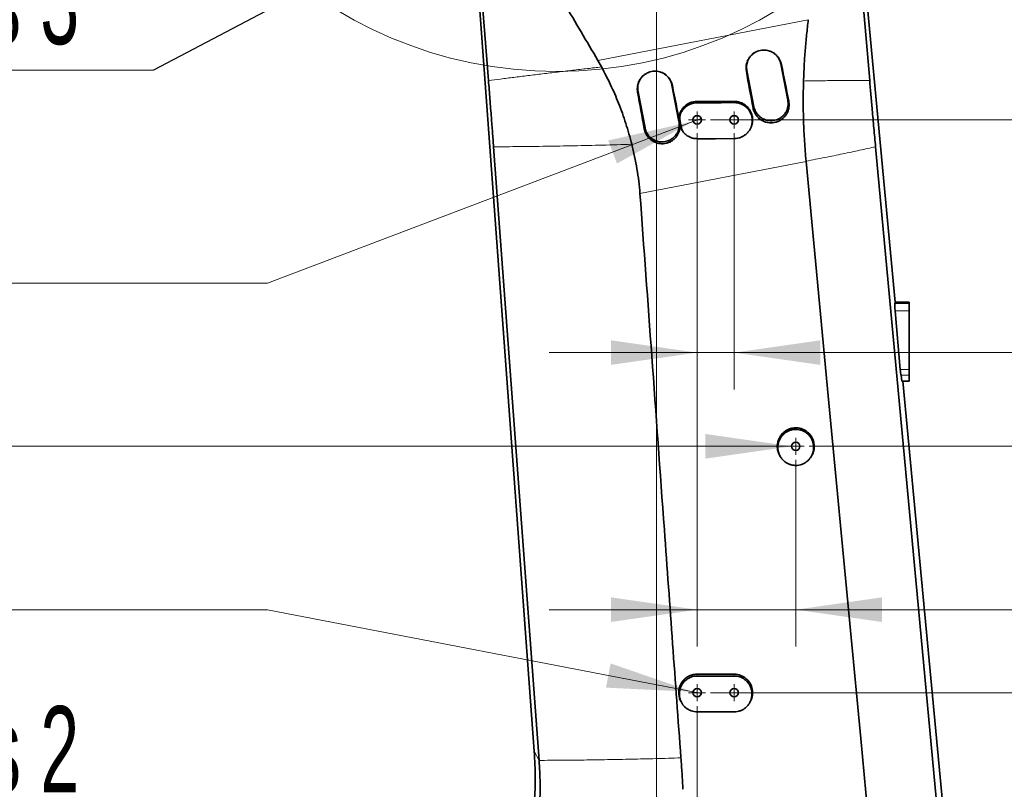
# Model space of a CAD drawing. Header units: millimetres. Extents: x 0 to 12429, y 0 to 8400.
# Tile 100 of 139: x 6870 to 7669, y 4256 to 4881. Entities that reach past the tile are written whole.
import ezdxf

# ---------------------------------------------------------------- set-up
doc = ezdxf.new("R2010")
doc.units = ezdxf.units.MM
doc.header["$LTSCALE"] = 20
doc.styles.add('SLDTEXTSTYLE0', font='TXT', dxfattribs={"width": 0.605})
doc.dimstyles.new('SLDDIMSTYLE1', dxfattribs={"dimtxt": 70, "dimasz": 70, "dimexe": 0, "dimexo": 0.0625, "dimgap": 17.5, "dimtad": 1, "dimdec": 0, "dimrnd": 1e-09, "dimzin": 12, "dimdsep": 46, "dimtxsty": 'SLDTEXTSTYLE0', "dimsah": 1, "dimcen": 0.09, "dimadec": 0, "dimazin": 3, "dimtfac": 1, "dimtofl": 0, "dimtmove": 0, "dimatfit": 3, "dimfxl": 1, "dimfrac": 2, "dimtolj": 1, "dimtzin": 12, "dimarcsym": 0})
doc.dimstyles.new('SLDDIMSTYLE2', dxfattribs={"dimtxt": 70, "dimasz": 70, "dimexe": 0, "dimexo": 0.0625, "dimgap": 17.5, "dimtad": 1, "dimdec": 1, "dimrnd": 1e-09, "dimzin": 12, "dimdsep": 46, "dimtxsty": 'SLDTEXTSTYLE0', "dimsah": 1, "dimcen": 0.09, "dimadec": 0, "dimazin": 3, "dimtfac": 1, "dimtmove": 0, "dimatfit": 0, "dimfxl": 1, "dimfrac": 2, "dimtolj": 1, "dimtzin": 12, "dimarcsym": 0})
doc.dimstyles.new('SLDDIMSTYLE3', dxfattribs={"dimtxt": 70, "dimasz": 70, "dimexe": 0, "dimexo": 0.0625, "dimgap": 17.5, "dimtad": 1, "dimdec": 1, "dimrnd": 1e-09, "dimzin": 12, "dimdsep": 46, "dimtxsty": 'SLDTEXTSTYLE0', "dimsah": 1, "dimcen": 0.09, "dimadec": 0, "dimazin": 3, "dimtfac": 1, "dimtofl": 0, "dimtmove": 0, "dimatfit": 3, "dimfxl": 1, "dimfrac": 2, "dimtolj": 1, "dimtzin": 12, "dimarcsym": 0})
doc.dimstyles.new('SLDDIMSTYLE4', dxfattribs={"dimtxt": 70, "dimasz": 70, "dimexe": 0, "dimexo": 0.0625, "dimgap": 17.5, "dimtad": 0, "dimtih": 1, "dimtoh": 1, "dimdec": 1, "dimrnd": 1e-09, "dimzin": 12, "dimdsep": 46, "dimtxsty": 'SLDTEXTSTYLE0', "dimblk1": 'NONE', "dimsah": 1, "dimcen": 0, "dimadec": 0, "dimazin": 3, "dimtfac": 1, "dimtmove": 0, "dimatfit": 3, "dimldrblk": 'NONE', "dimfxl": 1, "dimfrac": 2, "dimtolj": 1, "dimtzin": 12, "dimarcsym": 0})
doc.dimstyles.new('SLDDIMSTYLE5', dxfattribs={"dimtxt": 0.18, "dimasz": 70, "dimexe": 0, "dimexo": 0.0625, "dimgap": 0, "dimtad": 0, "dimtih": 1, "dimtoh": 1, "dimdec": 0, "dimrnd": 1e-09, "dimzin": 0, "dimdsep": 46, "dimtxsty": 'Standard', "dimsah": 1, "dimcen": 0.09, "dimadec": 0, "dimazin": 0, "dimtfac": 70, "dimtdec": 0, "dimtofl": 0, "dimtmove": 0, "dimatfit": 3, "dimfxl": 1, "dimfrac": 2, "dimtolj": 1, "dimtzin": 0, "dimarcsym": 0})

# ---------------------------------------------------------------- blocks, each defined once
blk = doc.blocks.new('_D_1')
at = {"color": 7, "linetype": 'Continuous', "lineweight": 0}
for p, q in [((7177, 5439.98), (5750, 5439.98)), ((5780, 5439.98), (5780, 3139.58)), ((6707.41, 3139.58), (5750, 3139.58))]:
    blk.add_line(p, q, dxfattribs=at)
at = {"color": 7, "linetype": 'Continuous', "lineweight": 18}
for points in [[(5780, 5439.98), (5770, 5369.98), (5790, 5369.98)], [(5780, 3139.58), (5790, 3209.58), (5770, 3209.58)]]:
    blk.add_solid(points, dxfattribs=at)
at = {"color": 7, "linetype": 'Continuous', "lineweight": 18, "insert": (5689.77, 4255.07), "char_height": 70, "attachment_point": 1, "rotation": 90, "style": 'SLDTEXTSTYLE0'}
blk.add_mtext('*)', dxfattribs=at)
blk = doc.blocks.new('_D_4')
at = {"color": 7, "linetype": 'Continuous', "lineweight": 0}
for p, q in [((7383, 5054.58), (5890, 5054.58)), ((5920, 3919.58), (5920, 5054.58)), ((7383, 3919.58), (5890, 3919.58))]:
    blk.add_line(p, q, dxfattribs=at)
at = {"color": 7, "linetype": 'Continuous', "lineweight": 18}
for points in [[(5920, 5054.58), (5910, 4984.58), (5930, 4984.58)], [(5920, 3919.58), (5930, 3989.58), (5910, 3989.58)]]:
    blk.add_solid(points, dxfattribs=at)
at = {"color": 7, "linetype": 'Continuous', "lineweight": 18, "insert": (5829.77, 4452.37), "char_height": 70, "attachment_point": 1, "rotation": 90, "style": 'SLDTEXTSTYLE0'}
blk.add_mtext('*)', dxfattribs=at)
blk = doc.blocks.new('_D_8')
at = {"color": 7, "linetype": 'Continuous', "lineweight": 0}
for p, q in [((7391, 5054.58), (8256.08, 5054.58)), ((8226.08, 5054.58), (8226.08, 4799.58)), ((7430.9, 4799.58), (8256.08, 4799.58))]:
    blk.add_line(p, q, dxfattribs=at)
at = {"color": 7, "linetype": 'Continuous', "lineweight": 18}
for points in [[(8226.08, 5054.58), (8216.08, 4984.58), (8236.08, 4984.58)], [(8226.08, 4799.58), (8236.08, 4869.58), (8216.08, 4869.58)]]:
    blk.add_solid(points, dxfattribs=at)
at = {"color": 7, "linetype": 'Continuous', "lineweight": 18, "insert": (8135.85, 4846.87), "char_height": 70, "attachment_point": 1, "rotation": 90, "style": 'SLDTEXTSTYLE0'}
blk.add_mtext('255', dxfattribs=at)
blk = doc.blocks.new('_D_9')
at = {"color": 7, "linetype": 'Continuous', "lineweight": 0}
for p, q in [((7387, 5050.58), (7387, 2869.58)), ((7067, 3042.78), (7067, 2869.58)), ((7387, 2899.58), (7067, 2899.58))]:
    blk.add_line(p, q, dxfattribs=at)
at = {"color": 7, "linetype": 'Continuous', "lineweight": 18}
for points in [[(7067, 2899.58), (7137, 2889.58), (7137, 2909.58)], [(7387, 2899.58), (7317, 2909.58), (7317, 2889.58)]]:
    blk.add_solid(points, dxfattribs=at)
at = {"color": 7, "linetype": 'Continuous', "lineweight": 18, "insert": (7146.79, 2989.81), "char_height": 70, "attachment_point": 1, "style": 'SLDTEXTSTYLE0'}
blk.add_mtext('320', dxfattribs=at)
blk = doc.blocks.new('_D_10')
at = {"color": 7, "linetype": 'Continuous', "lineweight": 0}
for p, q in [((7387, 5050.58), (7387, 4083.11)), ((7420, 4323.68), (7420, 4083.11)), ((7387, 4113.11), (7267, 4113.11)), ((7387, 4113.11), (7420, 4113.11)), ((7420, 4113.11), (7817.6, 4113.11))]:
    blk.add_line(p, q, dxfattribs=at)
at = {"color": 7, "linetype": 'Continuous', "lineweight": 18}
for points in [[(7387, 4113.11), (7317, 4123.11), (7317, 4103.11)], [(7420, 4113.11), (7490, 4103.11), (7490, 4123.11)]]:
    blk.add_solid(points, dxfattribs=at)
at = {"color": 7, "linetype": 'Continuous', "lineweight": 18, "insert": (7710.65, 4203.34), "char_height": 70, "attachment_point": 1, "style": 'SLDTEXTSTYLE0'}
blk.add_mtext('33', dxfattribs=at)
blk = doc.blocks.new('_D_13')
at = {"color": 7, "linetype": 'Continuous', "lineweight": 0}
for p, q in [((7423.18, 4800.79), (7416.82, 4798.37)), ((7416.82, 4798.37), (7071.42, 4667.08)), ((7071.42, 4667.08), (6394.7, 4667.08))]:
    blk.add_line(p, q, dxfattribs=at)
at = {"color": 7, "linetype": 'Continuous', "lineweight": 18}
blk.add_solid([(7416.82, 4798.37), (7347.84, 4782.85), (7354.94, 4764.15)], dxfattribs=at)
at = {"color": 7, "linetype": 'Continuous', "lineweight": 18, "insert": (6394.7, 4757.31), "char_height": 70, "attachment_point": 1, "style": 'SLDTEXTSTYLE0'}
blk.add_mtext('2x M8 Through', dxfattribs=at)
blk = doc.blocks.new('_None')
blk = doc.blocks.new('_D_14')
at = {"color": 7, "linetype": 'Continuous', "lineweight": 0}
for p, q in [((7067.78, 4534.58), (6519.39, 4534.58)), ((7496.6, 4534.58), (7067.78, 4534.58)), ((7503.4, 4534.58), (7496.6, 4534.58))]:
    blk.add_line(p, q, dxfattribs=at)
at = {"color": 7, "linetype": 'Continuous', "lineweight": 18}
blk.add_solid([(7496.6, 4534.58), (7426.6, 4544.58), (7426.6, 4524.58)], dxfattribs=at)
at = {"color": 7, "linetype": 'Continuous', "lineweight": 18, "insert": (6519.39, 4624.81), "char_height": 70, "attachment_point": 1, "style": 'SLDTEXTSTYLE0'}
blk.add_mtext('M8 Through', dxfattribs=at)
blk = doc.blocks.new('_D_15')
at = {"color": 7, "linetype": 'Continuous', "lineweight": 0}
for p, q in [((7071.42, 4401.97), (6394.7, 4401.97)), ((7416.66, 4335.23), (7071.42, 4401.97)), ((7423.34, 4333.93), (7416.66, 4335.23))]:
    blk.add_line(p, q, dxfattribs=at)
at = {"color": 7, "linetype": 'Continuous', "lineweight": 18}
blk.add_solid([(7416.66, 4335.23), (7349.83, 4358.33), (7346.04, 4338.69)], dxfattribs=at)
at = {"color": 7, "linetype": 'Continuous', "lineweight": 18, "insert": (6394.7, 4492.2), "char_height": 70, "attachment_point": 1, "style": 'SLDTEXTSTYLE0'}
blk.add_mtext('2x M8 Through', dxfattribs=at)
blk = doc.blocks.new('_D_16')
at = {"color": 7, "linetype": 'Continuous', "lineweight": 0}
for p, q in [((7430.9, 4799.58), (8116.08, 4799.58)), ((8086.08, 4799.58), (8086.08, 4534.58)), ((7510.9, 4534.58), (8116.08, 4534.58))]:
    blk.add_line(p, q, dxfattribs=at)
at = {"color": 7, "linetype": 'Continuous', "lineweight": 18}
for points in [[(8086.08, 4799.58), (8076.08, 4729.58), (8096.08, 4729.58)], [(8086.08, 4534.58), (8096.08, 4604.58), (8076.08, 4604.58)]]:
    blk.add_solid(points, dxfattribs=at)
at = {"color": 7, "linetype": 'Continuous', "lineweight": 18, "insert": (7995.85, 4586.87), "char_height": 70, "attachment_point": 1, "rotation": 90, "style": 'SLDTEXTSTYLE0'}
blk.add_mtext('265', dxfattribs=at)
blk = doc.blocks.new('_D_17')
at = {"color": 7, "linetype": 'Continuous', "lineweight": 0}
for p, q in [((7430.9, 4799.58), (8256.08, 4799.58)), ((8226.08, 4799.58), (8226.08, 4334.58)), ((7430.9, 4334.58), (8256.08, 4334.58))]:
    blk.add_line(p, q, dxfattribs=at)
at = {"color": 7, "linetype": 'Continuous', "lineweight": 18}
for points in [[(8226.08, 4799.58), (8216.08, 4729.58), (8236.08, 4729.58)], [(8226.08, 4334.58), (8236.08, 4404.58), (8216.08, 4404.58)]]:
    blk.add_solid(points, dxfattribs=at)
at = {"color": 7, "linetype": 'Continuous', "lineweight": 18, "insert": (8135.85, 4486.87), "char_height": 70, "attachment_point": 1, "rotation": 90, "style": 'SLDTEXTSTYLE0'}
blk.add_mtext('465', dxfattribs=at)
blk = doc.blocks.new('_D_18')
at = {"color": 7, "linetype": 'Continuous', "lineweight": 0}
for p, q in [((7420, 4788.68), (7420, 4580.65)), ((7450, 4788.68), (7450, 4580.65)), ((7420, 4610.65), (7300, 4610.65)), ((7420, 4610.65), (7450, 4610.65)), ((7450, 4610.65), (7817.6, 4610.65))]:
    blk.add_line(p, q, dxfattribs=at)
at = {"color": 7, "linetype": 'Continuous', "lineweight": 18}
for points in [[(7420, 4610.65), (7350, 4620.65), (7350, 4600.65)], [(7450, 4610.65), (7520, 4600.65), (7520, 4620.65)]]:
    blk.add_solid(points, dxfattribs=at)
at = {"color": 7, "linetype": 'Continuous', "lineweight": 18, "insert": (7710.65, 4700.89), "char_height": 70, "attachment_point": 1, "style": 'SLDTEXTSTYLE0'}
blk.add_mtext('30', dxfattribs=at)
blk = doc.blocks.new('_D_19')
at = {"color": 7, "linetype": 'Continuous', "lineweight": 0}
for p, q in [((7420, 4788.68), (7420, 4371.97)), ((7500, 4523.68), (7500, 4371.97)), ((7420, 4401.97), (7300, 4401.97)), ((7420, 4401.97), (7500, 4401.97)), ((7500, 4401.97), (7817.6, 4401.97))]:
    blk.add_line(p, q, dxfattribs=at)
at = {"color": 7, "linetype": 'Continuous', "lineweight": 18}
for points in [[(7420, 4401.97), (7350, 4411.97), (7350, 4391.97)], [(7500, 4401.97), (7570, 4391.97), (7570, 4411.97)]]:
    blk.add_solid(points, dxfattribs=at)
at = {"color": 7, "linetype": 'Continuous', "lineweight": 18, "insert": (7710.65, 4492.2), "char_height": 70, "attachment_point": 1, "style": 'SLDTEXTSTYLE0'}
blk.add_mtext('80', dxfattribs=at)
blk = doc.blocks.new('SW_SYMBOL_MOD_CL')
at = {"color": 0, "linetype": 'Continuous', "lineweight": 0, "char_height": 15515, "attachment_point": 5, "style": 'SLDTEXTSTYLE0'}
for s, insert in [('C', (8000, 12000)), ('L', (12000, 6000))]:
    blk.add_mtext(s, dxfattribs=dict(at, insert=insert))
blk = doc.blocks.new('SW_NOTE_0_2')
at = {"color": 0, "linetype": 'Continuous', "lineweight": 0}
for p, q in [((-333.33, 0), (0, 0)), ((0, 0), (-333.33, 0)), ((-333.33, 0), (0, 0)), ((0, 0), (-333.33, 0)), ((-333.33, 0), (0, 0)), ((0, 0), (-333.33, 0))]:
    blk.add_line(p, q, dxfattribs=at)
at = {"color": 0, "linetype": 'Continuous', "lineweight": 0, "xscale": 0.0045117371, "yscale": 0.0045117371, "zscale": 0.0045117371}
blk.add_blockref('SW_SYMBOL_MOD_CL', (-331.53, 10.91), dxfattribs=at)
at = {"color": 0, "linetype": 'Continuous', "lineweight": 0, "insert": (-214.48, 91.03), "char_height": 70, "attachment_point": 1, "style": 'SLDTEXTSTYLE0'}
blk.add_mtext('Axis 3', dxfattribs=at)
blk = doc.blocks.new('SW_NOTE_0_3')
at = {"color": 0, "linetype": 'Continuous', "lineweight": 0}
for p, q in [((-333.33, 0), (0, 0)), ((0, 0), (-333.33, 0)), ((-333.33, 0), (0, 0)), ((0, 0), (-333.33, 0)), ((-333.33, 0), (0, 0)), ((0, 0), (-333.33, 0))]:
    blk.add_line(p, q, dxfattribs=at)
at = {"color": 0, "linetype": 'Continuous', "lineweight": 0, "xscale": 0.0045117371, "yscale": 0.0045117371, "zscale": 0.0045117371}
blk.add_blockref('SW_SYMBOL_MOD_CL', (-331.53, 10.21), dxfattribs=at)
at = {"color": 0, "linetype": 'Continuous', "lineweight": 0, "insert": (-214.48, 90.33), "char_height": 70, "attachment_point": 1, "style": 'SLDTEXTSTYLE0'}
blk.add_mtext('Axis 2', dxfattribs=at)
blk = doc.blocks.new('SW_CENTERMARKSYMBOL_0')
at = {"color": 0, "linetype": 'Continuous', "lineweight": 18}
for p, q in [((-3.5, 0), (-6.9, 0)), ((0, 0), (-3.5, 0)), ((0, 3.5), (0, 6.9)), ((0, 0), (0, 3.5)), ((0, 0), (0, -3.5)), ((0, 0), (3.5, 0)), ((3.5, 0), (6.9, 0)), ((0, -3.5), (0, -6.9))]:
    blk.add_line(p, q, dxfattribs=at)
blk = doc.blocks.new('SW_CENTERMARKSYMBOL_1')
at = {"color": 0, "linetype": 'Continuous', "lineweight": 18}
for p, q in [((-3.5, 0), (-6.9, 0)), ((0, 0), (-3.5, 0)), ((0, 3.5), (0, 6.9)), ((0, 0), (0, 3.5)), ((0, 0), (0, -3.5)), ((0, 0), (3.5, 0)), ((3.5, 0), (6.9, 0)), ((0, -3.5), (0, -6.9))]:
    blk.add_line(p, q, dxfattribs=at)
blk = doc.blocks.new('SW_CENTERMARKSYMBOL_2')
at = {"color": 0, "linetype": 'Continuous', "lineweight": 18}
for p, q in [((-3.5, 0), (-6.9, 0)), ((0, 0), (-3.5, 0)), ((0, 3.5), (0, 6.9)), ((0, 0), (0, 3.5)), ((0, 0), (0, -3.5)), ((0, 0), (3.5, 0)), ((3.5, 0), (6.9, 0)), ((0, -3.5), (0, -6.9))]:
    blk.add_line(p, q, dxfattribs=at)
blk = doc.blocks.new('SW_CENTERMARKSYMBOL_3')
at = {"color": 0, "linetype": 'Continuous', "lineweight": 18}
for p, q in [((-3.5, 0), (-6.9, 0)), ((0, 0), (-3.5, 0)), ((0, 3.5), (0, 6.9)), ((0, 0), (0, 3.5)), ((0, 0), (0, -3.5)), ((0, 0), (3.5, 0)), ((3.5, 0), (6.9, 0)), ((0, -3.5), (0, -6.9))]:
    blk.add_line(p, q, dxfattribs=at)
blk = doc.blocks.new('SW_CENTERMARKSYMBOL_4')
at = {"color": 0, "linetype": 'Continuous', "lineweight": 18}
for p, q in [((-3.5, 0), (-6.9, 0)), ((0, 0), (-3.5, 0)), ((0, 3.5), (0, 6.9)), ((0, 0), (0, 3.5)), ((0, 0), (0, -3.5)), ((0, 0), (3.5, 0)), ((3.5, 0), (6.9, 0)), ((0, -3.5), (0, -6.9))]:
    blk.add_line(p, q, dxfattribs=at)

msp = doc.modelspace()

# ---------------------------------------------------------------- linework, layer by layer
at = {"color": 7, "linetype": 'Continuous', "lineweight": 35}
for p, q in [((7559.957092, 4831.466904), (7540.021478, 5066.525108)), ((7541.315631, 5069.146264), (7580.731871, 4651.579774)), ((7287.796891, 4286.99746), (7232.415554, 5043.25938)), ((7233.922013, 5040.463248), (7250.682362, 4831.466904)), ((7342.416629, 4842.536223), (7339.457468, 4847.823259)), ((7493.573907, 4815.522573), (7487.849637, 4844.971388)), ((7460.364076, 4839.628736), (7466.088346, 4810.179921)), ((7405.227461, 4798.349763), (7399.503191, 4827.798578)), ((7372.01763, 4822.455927), (7377.741899, 4793.007111)), ((7408.068622, 4790.733261), (7408.351597, 4790.26742)), ((7254.828428, 4777.741842), (7291.759412, 4279.642645)), ((7622.44819, 4158.111778), (7564.737059, 4777.741842)), ((7508.372942, 4766.069385), (7508.395291, 4765.832596)), ((7580.406454, 4650.536712), (7580.731871, 4651.579774)), ((7592.001609, 4651.579774), (7580.731871, 4651.579774)), ((7592.001609, 4651.579774), (7592.001609, 4650.536712)), ((7592.001609, 4650.536712), (7592.001609, 4644.607111)), ((7584.813458, 4596.963847), (7580.614673, 4644.607111)), ((7592.001609, 4644.607111), (7592.001609, 4596.963847)), ((7592.001609, 4596.963847), (7592.001609, 4592.220326)), ((7586.154785, 4587.579774), (7585.37533, 4592.220326)), ((7592.001609, 4587.579774), (7586.154785, 4587.579774)), ((7586.773158, 4587.579774), (7626.532062, 4166.38318)), ((7592.001609, 4592.220326), (7592.001609, 4587.579774)), ((7487.185454, 4526.785842), (7487.636749, 4526.042923)), ((7512.366458, 4526.042904), (7512.817764, 4526.785842)), ((7450.001609, 4349.579774), (7420.001609, 4349.579774)), ((7420.001609, 4348.128001), (7450.001609, 4348.128001)), ((7450.001609, 4319.004504), (7420.001609, 4319.004504))]:
    msp.add_line(p, q, dxfattribs=at)
at = {"color": 8, "linetype": 'Continuous', "lineweight": 18}
for p, q in [((7339.457468, 4847.823259), (7510.169694, 4880.89805)), ((7488.348586, 4844.479105), (7487.849637, 4844.971388)), ((7459.903955, 4838.994035), (7460.364076, 4839.628736)), ((7399.88131, 4827.425511), (7399.503191, 4827.798578)), ((7371.678015, 4821.987455), (7372.01763, 4822.455927)), ((7420.003611, 4813.435722), (7420.001609, 4814.579774)), ((7450.003197, 4813.583605), (7450.001609, 4814.579774)), ((7465.368583, 4809.187064), (7466.088346, 4810.179921)), ((7494.333015, 4814.773606), (7493.573907, 4815.522573)), ((7406.841343, 4805.233544), (7406.504802, 4806.12471)), ((7377.142029, 4792.179636), (7377.741899, 4793.007111)), ((7405.866353, 4797.719406), (7405.227461, 4798.349763)), ((7406.034174, 4799.237666), (7405.686402, 4799.853329)), ((7407.161673, 4793.378747), (7406.831256, 4793.963566)), ((7508.395291, 4765.832596), (7373.611148, 4739.718724)), ((7592.001609, 4650.536712), (7580.406454, 4650.536712)), ((7592.001609, 4644.607111), (7580.614673, 4644.607111)), ((7592.001609, 4596.963847), (7584.813458, 4596.963847)), ((7592.001609, 4592.220326), (7585.37533, 4592.220326)), ((7420.001609, 4348.128001), (7420.001609, 4349.579774)), ((7450.001609, 4348.128001), (7450.001609, 4349.579774)), ((7291.759412, 4279.642645), (7287.796891, 4286.99746))]:
    msp.add_line(p, q, dxfattribs=at)
at = {"color": 7, "linetype": 'Continuous', "lineweight": 35, "flags": 128}
for points in [[(7450.001402, 4784.319743), (7435.00137, 4784.308099), (7427.501354, 4784.301875), (7420.001339, 4784.295384)], [(7560.957795, 4209.651012), (7552.660291, 4297.400814), (7544.368846, 4385.151168), (7526.371003, 4575.610284), (7508.395291, 4765.832596)]]:
    msp.add_lwpolyline(points, dxfattribs=at)
at = {"color": 7, "linetype": 'Continuous', "lineweight": 18}
msp.add_circle((7306.148775, 5183.703577), 344.814932, dxfattribs=at)
at = {"color": 7, "linetype": 'Continuous', "lineweight": 35}
for centre in [(7420.001609, 4799.579774), (7450.001609, 4799.579774), (7500.001609, 4534.579774), (7420.001609, 4334.579774), (7450.001609, 4334.579774)]:
    msp.add_circle(centre, 3.4, dxfattribs=at)
for centre, major_axis, ratio, start_param, end_param in [((7473.555569, 4788.952068), (-70.600626, 363.201877), 0.0685544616, 4.7702117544, 4.8525340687), ((7508.357767, 4795.694851), (-70.601556, 363.201696), 0.1072743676, 1.4304732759, 1.5127981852), ((7385.105318, 4771.815197), (-70.600626, 363.201877), 0.0685544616, 4.7704399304, 4.8527660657), ((7420.146825, 4778.604344), (-70.601556, 363.201696), 0.1072743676, 1.4302405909, 1.5125693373), ((7580.985697, 4644.607111), (-0.530784, 5.999912), 0.0613589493, 0.1479087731, 1.5653682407), ((7585.184482, 4596.963847), (-0.530784, 5.999912), 0.0613589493, 1.5653682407, 2.4771350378)]:
    msp.add_ellipse(centre, major_axis=major_axis, ratio=ratio, start_param=start_param, end_param=end_param, dxfattribs=at)
for points, knots in [([(7339.457468, 4847.823259), (7330.364065, 4863.276522), (7311.147589, 4895.932859), (7288.611674, 4934.402766), (7271.575485, 4963.0711), (7262.367795, 4978.43857), (7255.18318, 4992.457179), (7250.216641, 5005.093112), (7246.475813, 5017.757854), (7243.847168, 5030.335173), (7242.992638, 5038.613472), (7242.56537, 5042.75265)], [0, 0, 0, 0, 0.245007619, 0.5177580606, 0.6092259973, 0.7006854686, 0.7624805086, 0.8243962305, 0.886196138, 0.9430976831, 1, 1, 1, 1]), ([(7510.169694, 4880.89805), (7509.689648, 4876.811073), (7508.729568, 4868.637218), (7507.622714, 4856.22681), (7506.773237, 4843.721489), (7506.456409, 4835.316681), (7506.297996, 4831.114292)], [0, 0, 0, 0, 0.2492846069, 0.4985632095, 0.7492825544, 1, 1, 1, 1]), ([(7459.903955, 4838.994035), (7459.797276, 4839.832606), (7459.583918, 4841.509752), (7459.803938, 4844.049145), (7460.428998, 4846.51325), (7461.464074, 4848.835042), (7462.884464, 4850.937677), (7464.622501, 4852.753628), (7466.637563, 4854.226255), (7468.83283, 4855.322732), (7471.162825, 4856.015012), (7473.539818, 4856.311844), (7475.918691, 4856.200929), (7478.241695, 4855.709776), (7480.452546, 4854.836035), (7482.516401, 4853.607039), (7484.35961, 4852.038776), (7485.954254, 4850.161758), (7487.215569, 4848.022111), (7487.979015, 4846.083616), (7488.257361, 4844.875163), (7488.348586, 4844.479105)], [0, 0, 0, 0, 0.0559123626, 0.1118250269, 0.1677630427, 0.2236961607, 0.2791047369, 0.3345044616, 0.3884676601, 0.4424240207, 0.4948271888, 0.5472304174, 0.5989416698, 0.6506584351, 0.7029043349, 0.7551569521, 0.808864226, 0.8625767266, 0.9178211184, 0.9730667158, 1, 1, 1, 1]), ([(7467.136831, 4854.38541), (7466.860091, 4854.240146), (7465.896168, 4853.734171), (7464.444961, 4852.501963), (7462.863401, 4850.759524), (7461.601212, 4848.737598), (7460.698767, 4846.557639), (7460.178771, 4844.236614), (7460.031007, 4841.903706), (7460.255414, 4840.370931), (7460.364076, 4839.628736)], [0, 0, 0, 0, 0.0540198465, 0.1881582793, 0.3261875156, 0.4603407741, 0.59838771, 0.732482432, 0.8704636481, 1, 1, 1, 1]), ([(7487.849637, 4844.971388), (7487.49541, 4846.243859), (7486.931957, 4848.267919), (7485.369457, 4850.724228), (7483.801548, 4852.473578), (7482.336254, 4853.720321), (7481.356271, 4854.237521), (7481.062503, 4854.392562)], [0, 0, 0, 0, 0.3287409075, 0.5229125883, 0.7227133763, 0.9168781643, 1, 1, 1, 1]), ([(7366.972629, 4779.721112), (7366.235109, 4782.56386), (7364.758795, 4788.254271), (7362.182779, 4796.672618), (7359.35143, 4804.995943), (7355.352162, 4815.543103), (7349.913465, 4828.21457), (7344.919944, 4837.75399), (7342.416627, 4842.536223)], [0, 0, 0, 0, 0.129251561, 0.258726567, 0.3879768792, 0.5174392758, 0.7580861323, 1, 1, 1, 1]), ([(7371.678015, 4821.987455), (7371.572266, 4822.818866), (7371.360766, 4824.481693), (7371.578949, 4826.99947), (7372.198757, 4829.442659), (7373.225126, 4831.744719), (7374.633516, 4833.829405), (7376.356784, 4835.62978), (7378.354683, 4837.089756), (7380.531254, 4838.176827), (7382.841432, 4838.86318), (7385.198292, 4839.157475), (7387.557058, 4839.047482), (7389.860459, 4838.56045), (7392.05264, 4837.694052), (7394.099015, 4836.475413), (7395.926562, 4834.920403), (7397.507602, 4833.059306), (7398.758123, 4830.93785), (7399.514953, 4829.016019), (7399.790896, 4827.818036), (7399.88131, 4827.425511)], [0, 0, 0, 0, 0.0559119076, 0.11182408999, 0.16776480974, 0.22370061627, 0.2791071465, 0.33450483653, 0.3884654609, 0.44241926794, 0.49482315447, 0.54722710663, 0.59894179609, 0.65066199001, 0.70291083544, 0.75516639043, 0.80887433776, 0.86258751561, 0.91783174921, 0.97307720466, 1, 1, 1, 1]), ([(7378.78536, 4837.217602), (7378.293496, 4836.929905), (7377.13147, 4836.250223), (7375.546113, 4834.78596), (7374.068567, 4832.95222), (7372.91857, 4830.866112), (7372.138272, 4828.639168), (7371.745731, 4826.292139), (7371.732905, 4824.214384), (7371.939068, 4822.941122), (7372.01763, 4822.455927)], [0, 0, 0, 0, 0.0984314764, 0.2325437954, 0.3705420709, 0.5047015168, 0.6427523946, 0.7769263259, 0.9149945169, 1, 1, 1, 1]), ([(7399.503191, 4827.798578), (7399.318557, 4828.553046), (7398.943938, 4830.083851), (7397.907905, 4832.207849), (7396.549221, 4834.165122), (7394.870914, 4835.810098), (7393.565843, 4836.849592), (7392.799559, 4837.215704), (7392.732671, 4837.247661)], [0, 0, 0, 0, 0.1940071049, 0.3936380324, 0.5877219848, 0.7874382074, 0.9814455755, 1, 1, 1, 1]), ([(7250.682362, 4831.466904), (7251.081937, 4826.453939), (7251.881262, 4816.425811), (7252.965607, 4802.440205), (7253.949142, 4789.540012), (7254.535398, 4781.673694), (7254.828428, 4777.741842)], [0, 0, 0, 0, 0.279976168, 0.5600751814, 0.7801107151, 1, 1, 1, 1]), ([(7506.297996, 4831.114292), (7506.177999, 4825.675639), (7505.938005, 4814.798264), (7506.234273, 4798.483082), (7506.975171, 4782.215229), (7507.906578, 4771.456414), (7508.372942, 4766.069385)], [0, 0, 0, 0, 0.2510277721, 0.5020586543, 0.7506765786, 1, 1, 1, 1]), ([(7564.737059, 4777.741842), (7564.274202, 4782.746983), (7563.348311, 4792.759185), (7562.097325, 4806.742002), (7560.965566, 4819.649523), (7560.29317, 4827.528714), (7559.957092, 4831.466904)], [0, 0, 0, 0, 0.2800001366, 0.56010769, 0.7801323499, 1, 1, 1, 1]), ([(7406.504802, 4806.12471), (7406.909866, 4806.864008), (7407.719989, 4808.342594), (7409.380983, 4810.268157), (7411.322187, 4811.898444), (7413.510932, 4813.183857), (7415.883055, 4814.070328), (7418.075378, 4814.5178), (7419.458497, 4814.5623), (7420.001609, 4814.579774)], [0, 0, 0, 0, 0.1506059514, 0.3012098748, 0.4518373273, 0.6024635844, 0.7526730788, 0.9028815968, 1, 1, 1, 1]), ([(7406.841343, 4805.233544), (7407.241137, 4805.953231), (7408.040746, 4807.39264), (7409.674776, 4809.260687), (7411.578176, 4810.83857), (7413.725614, 4812.084675), (7416.05729, 4812.94604), (7418.181057, 4813.371644), (7419.506139, 4813.418232), (7420.003611, 4813.435722)], [0, 0, 0, 0, 0.1510627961, 0.3021331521, 0.4531398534, 0.6041542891, 0.7563380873, 0.9085228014, 1, 1, 1, 1]), ([(7420.001609, 4814.579774), (7422.66206, 4814.579774), (7427.982962, 4814.579774), (7437.982867, 4814.579774), (7445.322563, 4814.579774), (7450.001609, 4814.579774)], [0, 0, 0, 0, 0.2660557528, 0.5321115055, 1, 1, 1, 1]), ([(7420.003611, 4813.435722), (7422.665487, 4813.449356), (7427.98924, 4813.476624), (7437.989099, 4813.526401), (7445.327089, 4813.56134), (7450.003197, 4813.583605)], [0, 0, 0, 0, 0.2661915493, 0.5323830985, 1, 1, 1, 1]), ([(7450.003197, 4813.583605), (7450.834229, 4813.546284), (7452.496264, 4813.471644), (7454.923081, 4812.837792), (7457.209061, 4811.826343), (7459.289236, 4810.445331), (7461.094038, 4808.732195), (7462.581637, 4806.753968), (7463.702394, 4804.555117), (7464.442897, 4802.209866), (7464.770467, 4799.77434), (7464.694683, 4797.31669), (7464.200764, 4794.904552), (7463.316341, 4792.597331), (7462.0493, 4790.469405), (7460.444962, 4788.570004), (7458.536713, 4786.970016), (7456.387102, 4785.701013), (7454.051423, 4784.824692), (7451.893629, 4784.382187), (7450.5331, 4784.337289), (7450.001402, 4784.319743)], [0, 0, 0, 0, 0.0540494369, 0.1080969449, 0.1621640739, 0.2162285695, 0.2698419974, 0.3234542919, 0.3766255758, 0.4297975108, 0.4828493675, 0.5359028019, 0.5891692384, 0.6424370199, 0.6960630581, 0.749689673, 0.8035842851, 0.8574787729, 0.9114336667, 0.9653880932, 1, 1, 1, 1]), ([(7450.001609, 4814.579774), (7450.934165, 4814.529341), (7452.833823, 4814.426607), (7455.467463, 4813.62979), (7457.846747, 4812.449629), (7459.885515, 4810.956909), (7461.663195, 4809.127914), (7463.096198, 4807.041674), (7464.168698, 4804.722388), (7464.830055, 4802.27758), (7465.071172, 4799.734839), (7464.890168, 4797.209286), (7464.25744, 4794.74685), (7463.542252, 4792.931566), (7462.924218, 4792.020303), (7462.785646, 4791.815987)], [0, 0, 0, 0, 0.0880679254, 0.1793983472, 0.2579036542, 0.3386753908, 0.4173753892, 0.4983565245, 0.577096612, 0.6581289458, 0.7367405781, 0.8176454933, 0.8960294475, 0.9766884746, 1, 1, 1, 1]), ([(7494.333015, 4814.773606), (7494.454752, 4813.947987), (7494.698223, 4812.296774), (7494.537433, 4809.784057), (7493.978081, 4807.336851), (7493.01541, 4805.019344), (7491.673379, 4802.906644), (7490.006398, 4801.050013), (7488.047969, 4799.508893), (7485.865085, 4798.311273), (7483.508857, 4797.504862), (7481.050684, 4797.096094), (7478.557868, 4797.113683), (7476.100212, 4797.540952), (7473.751504, 4798.382849), (7471.571869, 4799.59967), (7469.633192, 4801.172211), (7467.976385, 4803.042504), (7466.66964, 4805.169766), (7465.802628, 4807.247302), (7465.49501, 4808.622057), (7465.368583, 4809.187064)], [0, 0, 0, 0, 0.0537764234, 0.1075510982, 0.1613430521, 0.2151337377, 0.2685711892, 0.3220079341, 0.3752627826, 0.4285180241, 0.481814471, 0.5351117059, 0.5884749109, 0.6418380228, 0.695249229, 0.7486603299, 0.8021148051, 0.855570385, 0.9091063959, 0.9626439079, 1, 1, 1, 1]), ([(7466.088346, 4810.179921), (7466.277007, 4809.414938), (7466.654329, 4807.88497), (7467.693162, 4805.748766), (7469.054952, 4803.812664), (7470.724016, 4802.129479), (7472.654563, 4800.756323), (7474.785166, 4799.719452), (7477.061869, 4799.062963), (7479.41599, 4798.789414), (7481.782542, 4798.923496), (7484.094811, 4799.445061), (7486.28326, 4800.354849), (7488.291851, 4801.612), (7490.055287, 4803.194485), (7491.53488, 4805.045428), (7492.675028, 4807.122754), (7493.45982, 4809.359984), (7493.844112, 4811.697218), (7493.857297, 4813.774643), (7493.652621, 4815.037074), (7493.573907, 4815.522573)], [0, 0, 0, 0, 0.0536853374, 0.1073709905, 0.1610570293, 0.2147432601, 0.2684231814, 0.322102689, 0.3757889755, 0.429475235, 0.4831861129, 0.5368974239, 0.5905858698, 0.6442741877, 0.6979534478, 0.7516323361, 0.8053309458, 0.8590298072, 0.9127347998, 0.9664400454, 1, 1, 1, 1]), ([(7405.686402, 4799.853329), (7405.608884, 4800.394267), (7405.453848, 4801.476144), (7405.563532, 4803.63486), (7406.131463, 4805.137152), (7406.504802, 4806.12471)], [0, 0, 0, 0, 0.2551939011, 0.5103881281, 1, 1, 1, 1]), ([(7406.034174, 4799.237666), (7405.958944, 4799.780425), (7405.811406, 4800.844865), (7405.942518, 4802.909727), (7406.48749, 4804.318696), (7406.841343, 4805.233544)], [0, 0, 0, 0, 0.2673277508, 0.5242738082, 1, 1, 1, 1]), ([(7405.866353, 4797.719406), (7405.9913, 4796.855226), (7406.241188, 4795.126898), (7406.039075, 4792.543491), (7405.427794, 4790.081801), (7404.429266, 4787.800412), (7403.058575, 4785.73042), (7401.371073, 4783.921243), (7399.400708, 4782.430173), (7397.21415, 4781.283738), (7394.862954, 4780.528364), (7392.417847, 4780.168941), (7389.946151, 4780.233055), (7387.517033, 4780.702876), (7385.203883, 4781.581653), (7383.065743, 4782.828984), (7381.173173, 4784.424278), (7379.565341, 4786.309582), (7378.308609, 4788.443545), (7377.523058, 4790.434153), (7377.24479, 4791.708889), (7377.142029, 4792.179636)], [0, 0, 0, 0, 0.0567215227, 0.1134408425, 0.1672863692, 0.2211308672, 0.2745571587, 0.3279829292, 0.3812279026, 0.4344730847, 0.4877678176, 0.5410633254, 0.5944370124, 0.6478108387, 0.701220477, 0.7546298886, 0.8080759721, 0.8615229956, 0.9150807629, 0.9686402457, 1, 1, 1, 1]), ([(7377.741899, 4793.007111), (7377.95678, 4792.157118), (7378.386543, 4790.457129), (7379.571618, 4788.190306), (7381.059609, 4786.237111), (7382.791877, 4784.618036), (7384.773716, 4783.319032), (7386.942542, 4782.364052), (7389.242513, 4781.794629), (7391.604892, 4781.611008), (7393.963995, 4781.83505), (7396.254625, 4782.443844), (7398.407233, 4783.436333), (7400.367053, 4784.769369), (7402.069317, 4786.418068), (7403.477117, 4788.323995), (7404.537251, 4790.442817), (7405.236063, 4792.707748), (7405.532195, 4795.058042), (7405.468901, 4796.955391), (7405.281072, 4798.040146), (7405.227461, 4798.349763)], [0, 0, 0, 0, 0.05971040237, 0.1194210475, 0.17312203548, 0.22682345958, 0.28051758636, 0.33421168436, 0.38789270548, 0.44157330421, 0.49526966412, 0.54896618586, 0.60267672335, 0.65638759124, 0.710072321, 0.76375672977, 0.81744106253, 0.87112522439, 0.92483546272, 0.97854611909, 1, 1, 1, 1]), ([(7406.831256, 4793.963566), (7406.735813, 4794.45458), (7406.544926, 4795.436606), (7406.163258, 4797.40012), (7405.877141, 4798.87206), (7405.686402, 4799.853329)], [0, 0, 0, 0, 0.25000918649, 0.50001837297, 1, 1, 1, 1]), ([(7407.161673, 4793.378747), (7407.066921, 4793.870502), (7406.877416, 4794.854012), (7406.501446, 4796.806958), (7406.220539, 4798.26821), (7406.034174, 4799.237666)], [0, 0, 0, 0, 0.2518093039, 0.5036186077, 1, 1, 1, 1]), ([(7408.088013, 4790.742287), (7408.027128, 4790.831163), (7407.373108, 4791.785854), (7407.088956, 4792.927868), (7406.831256, 4793.963566)], [0, 0, 0, 0, 0.0930942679, 1, 1, 1, 1]), ([(7410.154868, 4788.074576), (7409.768288, 4788.46159), (7409.005791, 4789.224944), (7407.854427, 4790.960497), (7407.434361, 4792.426856), (7407.161673, 4793.378747)], [0, 0, 0, 0, 0.2651373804, 0.5229614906, 1, 1, 1, 1]), ([(7420.001339, 4784.295384), (7419.057932, 4784.346166), (7417.299678, 4784.440808), (7414.798896, 4785.178229), (7412.375391, 4786.292652), (7410.937524, 4787.446511), (7410.154868, 4788.074576)], [0, 0, 0, 0, 0.2621748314, 0.4886225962, 0.7216484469, 1, 1, 1, 1]), ([(7462.589845, 4791.410567), (7462.618621, 4791.457939), (7462.696882, 4791.586771), (7462.774409, 4791.714394), (7462.823429, 4791.795091)], [0, 0, 0, 0, 0.3676996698, 1, 1, 1, 1]), ([(7373.611148, 4739.718724), (7373.308304, 4743.064862), (7372.702595, 4749.757372), (7371.188266, 4759.781587), (7369.330965, 4769.788655), (7367.758742, 4776.410289), (7366.972628, 4779.721112)], [0, 0, 0, 0, 0.2486948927, 0.4974070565, 0.7487029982, 1, 1, 1, 1]), ([(7373.611148, 4739.718724), (7376.802938, 4695.792053), (7383.409453, 4604.87057), (7392.220737, 4483.064329), (7400.098998, 4374.30389), (7404.571335, 4312.538897), (7406.807503, 4281.656401)], [0, 0, 0, 0, 0.2876940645, 0.5954826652, 0.7977413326, 1, 1, 1, 1]), ([(7500.001609, 4549.579774), (7499.16045, 4549.537932), (7497.478121, 4549.454248), (7495.024933, 4548.801575), (7492.715959, 4547.770591), (7490.608549, 4546.366779), (7488.771655, 4544.626258), (7487.243624, 4542.605572), (7486.083074, 4540.352191), (7485.306581, 4537.93422), (7484.957051, 4535.417408), (7485.02262, 4532.870948), (7485.541663, 4530.383366), (7486.274357, 4528.328316), (7486.979342, 4527.212677), (7487.231774, 4526.813204)], [0, 0, 0, 0, 0.0793189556, 0.1586387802, 0.2379532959, 0.3172690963, 0.3966828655, 0.4760972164, 0.5557690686, 0.635441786, 0.7153818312, 0.795322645, 0.8753442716, 0.9553650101, 1, 1, 1, 1]), ([(7500.001609, 4519.062821), (7500.800513, 4519.101413), (7502.421563, 4519.179721), (7504.773843, 4519.80943), (7507.011169, 4520.804789), (7509.033119, 4522.157193), (7510.819337, 4523.843054), (7512.292033, 4525.792971), (7513.432871, 4527.986254), (7514.189482, 4530.330048), (7514.54872, 4532.795926), (7514.490746, 4535.273774), (7514.013537, 4537.73195), (7513.137431, 4540.054846), (7511.871731, 4542.215537), (7510.277989, 4544.109084), (7508.373199, 4545.717379), (7506.253082, 4546.962595), (7503.937701, 4547.836601), (7501.542026, 4548.299997), (7499.085794, 4548.352798), (7496.684857, 4547.996049), (7494.358253, 4547.234915), (7492.209961, 4546.104819), (7490.260539, 4544.616368), (7488.595746, 4542.833644), (7487.23587, 4540.775409), (7486.241892, 4538.529052), (7485.628945, 4536.120568), (7485.427604, 4533.655022), (7485.643878, 4531.163253), (7486.270832, 4528.760477), (7487.30251, 4526.476423), (7488.689665, 4524.421525), (7490.416851, 4522.617872), (7492.397278, 4521.150189), (7494.611891, 4520.040476), (7497.150349, 4519.234656), (7498.991105, 4519.12372), (7500.001609, 4519.062821)], [0, 0, 0, 0, 0.02619170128, 0.05314542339, 0.07933659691, 0.10628245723, 0.13256613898, 0.15960003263, 0.18609449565, 0.21334592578, 0.240045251, 0.26751391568, 0.29429739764, 0.3218597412, 0.34859339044, 0.37611103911, 0.40268456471, 0.43004114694, 0.45640376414, 0.48354133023, 0.50972637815, 0.53667333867, 0.56281475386, 0.58970894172, 0.61595592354, 0.64295438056, 0.66938011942, 0.69656040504, 0.72318996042, 0.75058325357, 0.77735809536, 0.80490931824, 0.83168386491, 0.85924282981, 0.8858717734, 0.91328455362, 0.9397036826, 0.9668996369, 1, 1, 1, 1]), ([(7512.780514, 4526.810147), (7512.916022, 4527.00901), (7513.525724, 4527.903768), (7514.245808, 4529.711401), (7514.879685, 4532.161565), (7515.072986, 4534.700209), (7514.835156, 4537.232815), (7514.180278, 4539.695107), (7513.111904, 4542.008857), (7511.676346, 4544.114079), (7509.900975, 4545.94016), (7507.85138, 4547.448911), (7505.574702, 4548.574043), (7502.947812, 4549.403902), (7501.052241, 4549.517057), (7500.001609, 4549.579774)], [0, 0, 0, 0, 0.0227479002, 0.1023509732, 0.1821862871, 0.2620214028, 0.3420453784, 0.422069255, 0.502109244, 0.5821486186, 0.6619934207, 0.7418364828, 0.821432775, 0.9010279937, 1, 1, 1, 1]), ([(7420.001609, 4349.579774), (7419.160459, 4349.537933), (7417.478149, 4349.454251), (7415.024987, 4348.801592), (7412.716033, 4347.77063), (7410.60863, 4346.366842), (7408.771729, 4344.626341), (7407.243683, 4342.605667), (7406.083117, 4340.352294), (7405.306605, 4337.934328), (7404.957061, 4335.417521), (7405.022594, 4332.871052), (7405.541682, 4330.3835), (7406.273442, 4328.330347), (7406.977203, 4327.21645), (7407.22847, 4326.81875)], [0, 0, 0, 0, 0.0793342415, 0.1586693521, 0.2379991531, 0.3173302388, 0.3967601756, 0.4761906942, 0.5558787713, 0.6355677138, 0.7155240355, 0.7954811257, 0.8755190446, 0.955556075, 1, 1, 1, 1]), ([(7420.001609, 4319.004504), (7419.194748, 4319.044839), (7417.581009, 4319.125508), (7415.228093, 4319.754306), (7413.013681, 4320.746976), (7410.990876, 4322.098519), (7409.225342, 4323.774452), (7407.751425, 4325.723831), (7406.627052, 4327.901072), (7405.868929, 4330.244822), (7405.519919, 4332.689998), (7405.576663, 4335.168413), (7406.056675, 4337.603438), (7406.93184, 4339.92736), (7408.192654, 4342.064971), (7409.78568, 4343.960006), (7411.678239, 4345.547691), (7413.798075, 4346.795708), (7416.094981, 4347.650273), (7418.189633, 4348.071617), (7419.501477, 4348.112438), (7420.001609, 4348.128001)], [0, 0, 0, 0, 0.0531413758, 0.1062837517, 0.1594165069, 0.2125511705, 0.2658649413, 0.3191803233, 0.3729229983, 0.4266671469, 0.4808331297, 0.5349997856, 0.589344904, 0.6436887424, 0.6979395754, 0.7521879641, 0.8061166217, 0.8600434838, 0.9135411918, 0.9670380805, 1, 1, 1, 1]), ([(7462.804922, 4326.799658), (7463.178545, 4327.467102), (7463.964299, 4328.870779), (7464.690829, 4331.228463), (7465.048446, 4333.741678), (7464.977289, 4336.287062), (7464.472555, 4338.782556), (7463.561812, 4341.161711), (7462.255707, 4343.349195), (7460.607359, 4345.290626), (7458.650108, 4346.919022), (7456.453906, 4348.202882), (7454.071903, 4349.084191), (7451.892287, 4349.520962), (7450.525467, 4349.563479), (7450.001609, 4349.579774)], [0, 0, 0, 0, 0.0722406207, 0.1519264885, 0.2318797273, 0.3118337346, 0.391868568, 0.4719025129, 0.551874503, 0.6318447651, 0.7116475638, 0.7914495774, 0.8710051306, 0.9505604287, 1, 1, 1, 1]), ([(7450.001609, 4348.128001), (7450.808508, 4348.087665), (7452.42232, 4348.006994), (7454.775343, 4347.378164), (7456.98986, 4346.385455), (7459.012708, 4345.033857), (7460.778213, 4343.357876), (7462.252102, 4341.408493), (7463.37641, 4339.231207), (7464.134414, 4336.887453), (7464.483339, 4334.44236), (7464.426498, 4331.964104), (7463.946474, 4329.52925), (7463.071349, 4327.205378), (7461.810503, 4325.067733), (7460.217382, 4323.17252), (7458.324636, 4321.584662), (7456.204621, 4320.336621), (7453.907666, 4319.482103), (7451.813229, 4319.060861), (7450.501581, 4319.020058), (7450.001609, 4319.004504)], [0, 0, 0, 0, 0.0531437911, 0.1062885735, 0.1594238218, 0.212560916, 0.2658739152, 0.3191885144, 0.3729317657, 0.4266765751, 0.4808391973, 0.5350024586, 0.5893440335, 0.643684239, 0.697938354, 0.7521900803, 0.8061252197, 0.8600586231, 0.91355408, 0.9670486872, 1, 1, 1, 1]), ([(7407.182102, 4326.791358), (7407.269702, 4326.647152), (7407.43568, 4326.373921), (7407.606471, 4326.092765), (7407.687122, 4325.959997)], [0, 0, 0, 0, 0.5277802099, 1, 1, 1, 1]), ([(7462.316099, 4325.960001), (7462.39675, 4326.092767), (7462.56754, 4326.373923), (7462.733517, 4326.647152), (7462.821117, 4326.791358)], [0, 0, 0, 0, 0.4722174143, 1, 1, 1, 1]), ([(7274.651851, 4174.684813), (7276.393599, 4180.554994), (7279.877346, 4192.296204), (7283.724901, 4210.269052), (7286.539647, 4228.423677), (7288.223866, 4246.721763), (7288.702124, 4262.620326), (7288.481557, 4276.053133), (7288.024438, 4283.349318), (7287.79588, 4286.997387)], [0, 0, 0, 0, 0.1614018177, 0.3228269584, 0.4842701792, 0.6457258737, 0.8071873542, 0.903594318, 1, 1, 1, 1]), ([(7406.807504, 4281.656401), (7407.136949, 4277.408277), (7407.795905, 4268.911182), (7408.196906, 4260.398118), (7408.397427, 4256.141163)], [0, 0, 0, 0, 0.4999501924, 1, 1, 1, 1]), ([(7291.759412, 4279.642645), (7292.120972, 4273.510893), (7292.844065, 4261.247848), (7292.455583, 4248.969746), (7292.261348, 4242.830924)], [0, 0, 0, 0, 0.500018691, 1, 1, 1, 1])]:
    msp.add_open_spline(points, degree=3, knots=knots, dxfattribs=at)
at = {"color": 8, "linetype": 'Continuous', "lineweight": 18}
for points, knots in [([(7250.682362, 4831.466904), (7253.966747, 4831.888729), (7260.732004, 4832.757614), (7271.398261, 4834.099732), (7282.740464, 4835.504743), (7294.592414, 4836.94765), (7306.707582, 4838.398056), (7318.820259, 4839.824064), (7330.691012, 4841.20111), (7338.576477, 4842.098972), (7342.416629, 4842.536223)], [0, 0, 0, 0, 0.11513784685, 0.23716376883, 0.36501034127, 0.49641981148, 0.62794881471, 0.757290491, 0.88180262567, 1, 1, 1, 1]), ([(7506.297996, 4831.114292), (7508.606797, 4831.154058), (7513.3648, 4831.236009), (7520.471158, 4831.335261), (7527.691285, 4831.416404), (7534.857613, 4831.474805), (7541.780794, 4831.507576), (7548.312579, 4831.515913), (7554.359375, 4831.503488), (7558.132161, 4831.478831), (7559.957092, 4831.466904)], [0, 0, 0, 0, 0.1173085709, 0.2417507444, 0.3718068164, 0.5043863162, 0.6365369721, 0.7646830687, 0.8861750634, 1, 1, 1, 1]), ([(7254.828428, 4777.741842), (7261.713091, 4777.778099), (7275.576266, 4777.851106), (7297.39616, 4778.124274), (7319.9925, 4778.522657), (7343.158909, 4779.043001), (7359.064349, 4779.495919), (7366.972629, 4779.721112)], [0, 0, 0, 0, 0.1978687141, 0.398434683, 0.600097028, 0.8011658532, 1, 1, 1, 1]), ([(7508.372942, 4766.069385), (7513.50504, 4767.05603), (7523.776528, 4769.030722), (7538.22154, 4771.964892), (7551.997709, 4774.875128), (7560.493117, 4776.786835), (7564.737059, 4777.741842)], [0, 0, 0, 0, 0.2498666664, 0.5000882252, 0.7502654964, 1, 1, 1, 1]), ([(7291.759412, 4279.642645), (7297.709427, 4279.669152), (7309.61112, 4279.722173), (7328.173074, 4279.923475), (7347.165006, 4280.21225), (7366.615403, 4280.598089), (7386.438684, 4281.068748), (7400.018419, 4281.460531), (7406.807503, 4281.656401)], [0, 0, 0, 0, 0.1673587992, 0.3347643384, 0.5021951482, 0.6681544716, 0.8340963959, 1, 1, 1, 1])]:
    msp.add_open_spline(points, degree=3, knots=knots, dxfattribs=at)

# ---------------------------------------------------------------- block references
at = {"color": 7, "linetype": 'Continuous', "lineweight": 0}
for name, p in [('SW_NOTE_0_2', (6978.888889, 4840)), ('SW_NOTE_0_3', (6978.888889, 4233.333333))]:
    msp.add_blockref(name, p, dxfattribs=at)
at = {"color": 7, "linetype": 'Continuous', "lineweight": 18}
for name, p in [('SW_CENTERMARKSYMBOL_4', (7420.001609, 4799.579774)), ('SW_CENTERMARKSYMBOL_3', (7450.001609, 4799.579774)), ('SW_CENTERMARKSYMBOL_2', (7500.001609, 4534.579774)), ('SW_CENTERMARKSYMBOL_0', (7420.001609, 4334.579774)), ('SW_CENTERMARKSYMBOL_1', (7450.001609, 4334.579774))]:
    msp.add_blockref(name, p, dxfattribs=at)

# ---------------------------------------------------------------- dimensions: what is measured, and where the dimension line sits
for base, p1, p2, dimstyle, picture, middle in [((5780.001584, 3139.579774), (7181.001609, 5439.97503), (6711.410047, 3139.579774), 'SLDDIMSTYLE1', '_D_1', (5780.001584, 4289.777402)), ((5920.001584, 5054.579774), (7387.001609, 3919.579774), (7387.001609, 5054.579774), 'SLDDIMSTYLE3', '_D_4', (5920.001584, 4487.079774)), ((8226.084098, 4799.579774), (7387.001609, 5054.579774), (7426.901609, 4799.579774), 'SLDDIMSTYLE3', '_D_8', (8226.084098, 4927.079774)), ((8086.084098, 4534.579774), (7426.901609, 4799.579774), (7506.901609, 4534.579774), 'SLDDIMSTYLE3', '_D_16', (8086.084098, 4667.079774)), ((8226.084098, 4334.579774), (7426.901609, 4799.579774), (7426.901609, 4334.579774), 'SLDDIMSTYLE3', '_D_17', (8226.084098, 4567.079774))]:
    dim = msp.add_linear_dim(base=base, p1=p1, p2=p2, angle=90, dimstyle=dimstyle, dxfattribs=at)
    dim.commit()
    dim.dimension.update_dxf_attribs({"geometry": picture, "text_midpoint": middle, "dimtype": 160})
for base, p1, p2, dimstyle, picture, middle in [((7067.001609, 2899.579774), (7387.001609, 5054.579774), (7067.001609, 3046.777006), 'SLDDIMSTYLE3', '_D_9', (7227.001609, 2899.579774)), ((7420.001609, 4113.107001), (7387.001609, 5054.579774), (7420.001609, 4327.679774), 'SLDDIMSTYLE2', '_D_10', (7764.126262, 4113.107001)), ((7450.001609, 4610.651942), (7420.001609, 4792.679774), (7450.001609, 4792.679774), 'SLDDIMSTYLE2', '_D_18', (7764.126262, 4610.651942)), ((7500.001609, 4401.967241), (7420.001609, 4792.679774), (7500.001609, 4527.679774), 'SLDDIMSTYLE2', '_D_19', (7764.126262, 4401.967241))]:
    dim = msp.add_linear_dim(base=base, p1=p1, p2=p2, dimstyle=dimstyle, dxfattribs=at)
    dim.commit()
    dim.dimension.update_dxf_attribs({"geometry": picture, "text_midpoint": middle, "dimtype": 160})
for p1, p2, text, picture, middle in [((7423.179757, 4800.78782), (7416.823461, 4798.371728), '2x M8 Through', '_D_13', (6718.057229, 4720.795051)), ((7503.401609, 4534.579774), (7496.601609, 4534.579774), 'M8 Through', '_D_14', (6778.586892, 4588.295051)), ((7423.339804, 4333.93444), (7416.663415, 4335.225107), '2x M8 Through', '_D_15', (6718.057229, 4455.682519))]:
    dim = msp.add_diameter_dim_2p(p1=p1, p2=p2, text=text, dimstyle='SLDDIMSTYLE4', override={"dimpost": '<>'}, dxfattribs=at)
    dim.commit()
    dim.dimension.update_dxf_attribs({"geometry": picture, "text_midpoint": middle, "dimtype": 163})

# ---------------------------------------------------------------- leaders
at = {"color": 7, "linetype": 'Continuous', "lineweight": 0}
msp.add_leader([(7387.001609, 5054.579774), (6978.888889, 4840)], dimstyle='SLDDIMSTYLE5', dxfattribs=at)

doc.saveas('drawing.dxf')
